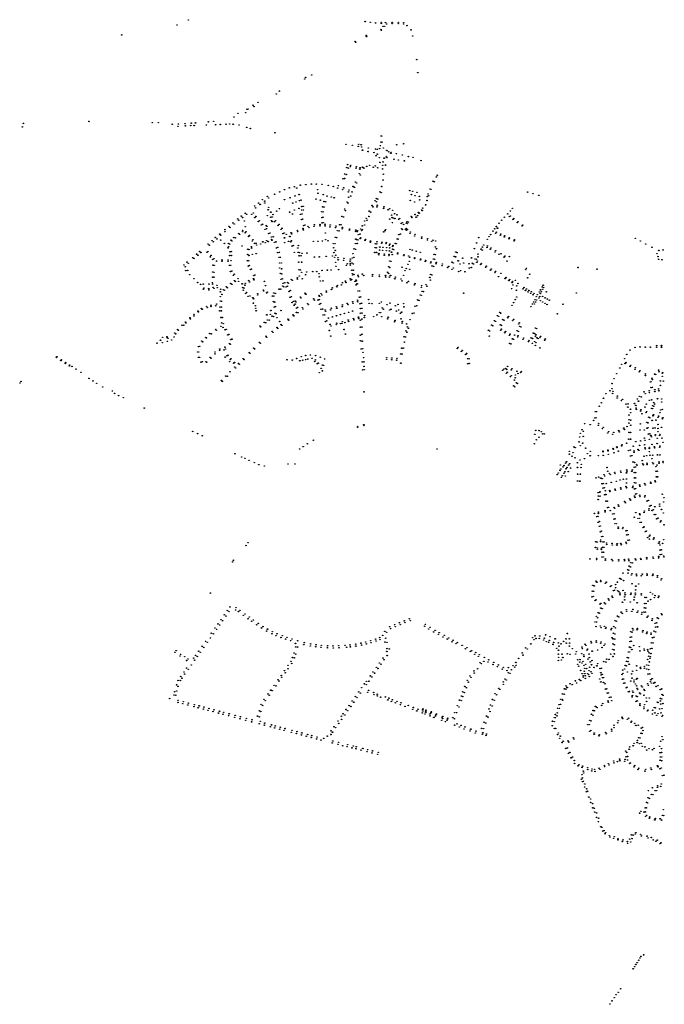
# Model space of a CAD drawing. Extents: x 175519 to 185037, y 428512 to 432902.
# Tile 2 of 6: x 177996 to 180409, y 428512 to 432195. Entities that reach past the tile are written whole.
import ezdxf

# ---------------------------------------------------------------- set-up
doc = ezdxf.new("R2010")
doc.units = 0
doc.header["$MEASUREMENT"] = 0
doc.layers.add('Connectieknoop', color=7, linetype='Continuous')

msp = doc.modelspace()

# ---------------------------------------------------------------- linework, layer by layer
at = {"layer": 'Connectieknoop', "color": 96, "true_color": 0x008000}
for centre in [(178585, 432175), (178627, 432194), (179289, 432188), (179308, 432185), (179328, 432183), (179349, 432185), (179349, 432181), (179356, 432170), (179362, 432170), (179365, 432184), (179369, 432179), (179390, 432185), (179390, 432180), (179413, 432185), (179413, 432180), (179433, 432184), (179433, 432179), (179445, 432173), (178378, 432138), (179293, 432136), (179294, 432132), (179348, 432159), (179350, 432155), (179461, 432157), (179467, 432134), (179251, 432114), (179253, 432111), (179482, 432046), (179066, 431979), (179089, 431988), (179486, 431997), (179063, 431973), (178956, 431917), (178968, 431928), (178869, 431875), (178873, 431870), (178888, 431886), (178797.7, 431831.1), (178813.1, 431844.6), (178842, 431847), (178847, 431860), (178851, 431861), (178006, 431794), (178010, 431807), (178255, 431814.3), (178492, 431810), (178515, 431810), (178567, 431804), (178588, 431796), (178590, 431805), (178615, 431806), (178616, 431798), (178636, 431799), (178638, 431808), (178649, 431799), (178654, 431809), (178695, 431801), (178702, 431813), (178722, 431815), (178729, 431802), (178747, 431803), (178768, 431804), (178782, 431805), (178795, 431804), (178817, 431801), (178846, 431792), (178859, 431788), (178951, 431772), (179348, 431760), (179351, 431760), (179217, 431729), (179241, 431725), (179263, 431721), (179265, 431729), (179274, 431727), (179346, 431724), (179348, 431737), (179352, 431737), (179407, 431727), (179433, 431731), (179276, 431719), (179279, 431707), (179300, 431702), (179301, 431715), (179322, 431698), (179328, 431711), (179330, 431686), (179334, 431692), (179335, 431710), (179343, 431713), (179357, 431715), (179368, 431684), (179370, 431706), (179377, 431701), (179385, 431695), (179386, 431699), (179406, 431694), (179428, 431689), (179223, 431653), (179235, 431650), (179306, 431650), (179327, 431648), (179342, 431679), (179344, 431661), (179355, 431650), (179356, 431663), (179360, 431677), (179365, 431651), (179370, 431679), (179397, 431673), (179413, 431670), (179436, 431667), (179451, 431683), (179468, 431680), (179498, 431668), (179212, 431618), (179218, 431616), (179220, 431642), (179226, 431640), (179234, 431645), (179255, 431640), (179256, 431645), (179267, 431619), (179269, 431636), (179270, 431641), (179271, 431614), (179279, 431643), (179284, 431640), (179295, 431646), (179319, 431643), (179336, 431641), (179354, 431637), (179357, 431617), (179558.8, 431613.2), (179046, 431576), (179067, 431578), (179088, 431580), (179106, 431580), (179127, 431579), (179151, 431575), (179189, 431574), (179206, 431600), (179212, 431601), (179252, 431588), (179257, 431584), (179356, 431595), (179542.6, 431590.8), (179547.8, 431588.6), (179555.7, 431607.1), (178950, 431542), (178969, 431551), (178987, 431559), (179005, 431566), (179024, 431570), (179033, 431565), (179042, 431541), (179111, 431559), (179112, 431546), (179132, 431541), (179170, 431571), (179186, 431565), (179205, 431559), (179209, 431566), (179226, 431551), (179229, 431558), (179240, 431551), (179244, 431571), (179249, 431568), (179345, 431551), (179349, 431548), (179351, 431571), (179456, 431556), (179462, 431541), (179467, 431553), (179476, 431537), (179483, 431549), (179524.4, 431542.8), (179527, 431537), (179531.5, 431561.9), (179535.2, 431560.4), (179897, 431550), (179917, 431544), (179939, 431538), (178890, 431509), (178896, 431504), (178903.9, 431521.6), (178913.2, 431516.2), (178913.4, 431509.3), (178923, 431534), (178928, 431528), (178987, 431522), (179008, 431529), (179018, 431509), (179026, 431536), (179030, 431513), (179043, 431518), (179049, 431520), (179105, 431524), (179121, 431520), (179135, 431515), (179141, 431514), (179146, 431535), (179162, 431532), (179173, 431529), (179221, 431513), (179225, 431509), (179227, 431531), (179235, 431535), (179315, 431500), (179326, 431518), (179331, 431526), (179331, 431514), (179334, 431501), (179336, 431524), (179458, 431519), (179474, 431513), (179492, 431534), (179493, 431521), (179514.9, 431502.4), (179520.3, 431518.7), (179521.2, 431533.5), (178840, 431471), (178846, 431467), (178864, 431467), (178870, 431472), (178875, 431498), (178879, 431491), (178926, 431484), (178928, 431493), (178936, 431475), (178944, 431466), (178958, 431479), (178968, 431488), (179006, 431475), (179017, 431468), (179024, 431483), (179041, 431489), (179047, 431467), (179051, 431483), (179052, 431496), (179053, 431468), (179057, 431497), (179058, 431483), (179126, 431477), (179130, 431495), (179131, 431476), (179135, 431494), (179212, 431487), (179215, 431481), (179304, 431479), (179310, 431475), (179318, 431495), (179333, 431495), (179358, 431489), (179359, 431495), (179375, 431484), (179381, 431488), (179388, 431464), (179392, 431482), (179399, 431469), (179408, 431465), (179475.9, 431466.3), (179488.5, 431474.1), (179491, 431471), (179500, 431483), (179502.3, 431481.1), (179504.4, 431490.3), (179822.8, 431468.5), (179832.7, 431479.2), (179839.7, 431489.3), (178794, 431435), (178799, 431431), (178812, 431450), (178816, 431445), (178825, 431460), (178830, 431455), (178837, 431442), (178876, 431455), (178880, 431459), (178889, 431440), (178893, 431443), (178900, 431427), (178905, 431430), (178923, 431462), (178936, 431456), (178938, 431443), (178941, 431457), (178941, 431440), (178950, 431439), (178954, 431443), (178967, 431429), (179050, 431447), (179055, 431449), (179064, 431427), (179099, 431428), (179120, 431429), (179127, 431455), (179128, 431435), (179131, 431456), (179132, 431436), (179139, 431430), (179158, 431427), (179193, 431428), (179198, 431428), (179202, 431459), (179208, 431457), (179287, 431442), (179287, 431427), (179293, 431452), (179296, 431445), (179303, 431459), (179381, 431449), (179390, 431455), (179391, 431436), (179394, 431453), (179400, 431451), (179414, 431448), (179418, 431451), (179424, 431433), (179428, 431436), (179433, 431429), (179443, 431434), (179446, 431439), (179447, 431432), (179450, 431438), (179461.4, 431458.8), (179464.4, 431454.7), (179479.9, 431456.3), (179485, 431462.4), (179789.6, 431433.8), (179799.6, 431444.8), (179810, 431456), (179828.3, 431458.1), (179832.4, 431460.8), (179842.4, 431447.7), (179845, 431451.2), (179858.4, 431436.3), (179860.8, 431439.5), (179878.5, 431426.5), (178745, 431393), (178748, 431389), (178764, 431410), (178764, 431402), (178779, 431422), (178783, 431418), (178816, 431395), (178819, 431392), (178830, 431407), (178831, 431402), (178840, 431421), (178840, 431398), (178843, 431402), (178914, 431411), (178919, 431425), (178920, 431413), (178921, 431422), (178928, 431395), (178933, 431397), (178963, 431425), (178974, 431411), (178978, 431415), (178981, 431395), (178986, 431397), (178994, 431392), (179012, 431398), (179014, 431394), (179035, 431407), (179036, 431402), (179056, 431414), (179058, 431409), (179059, 431425), (179075, 431422), (179079, 431417), (179098, 431422), (179120, 431424), (179139, 431424), (179140, 431397), (179157, 431420), (179178, 431417), (179180, 431423), (179185, 431406), (179191, 431405), (179203, 431413), (179204, 431418), (179230, 431408), (179231, 431412), (179254, 431408), (179254, 431403), (179260, 431402), (179261, 431406), (179263, 431391), (179270, 431393), (179272, 431412), (179276, 431406), (179278, 431424), (179278, 431410), (179358.6, 431401.5), (179362.7, 431405.4), (179365.8, 431409.7), (179415, 431391), (179421, 431393), (179426, 431413), (179428, 431410), (179439, 431411), (179443, 431414), (179443, 431407), (179447, 431410), (179457, 431396), (179458, 431401), (179476, 431392), (179758.2, 431391.3), (179767.4, 431404.2), (179773.8, 431413), (179777.9, 431395.9), (179780, 431400), (179780.2, 431421.5), (179784.3, 431415.2), (179796.4, 431393), (179876.1, 431423.2), (178701.3, 431356.1), (178715.6, 431368.3), (178720.6, 431364.4), (178727.7, 431380.3), (178734.2, 431375), (178748.4, 431370.4), (178762, 431358), (178776.7, 431358.6), (178781.7, 431355.7), (178786.8, 431370.3), (178790.5, 431367.1), (178797, 431380), (178803, 431379), (178853, 431384), (178856, 431388), (178867, 431367), (178869, 431372), (178875, 431358), (178880.9, 431358.9), (178883, 431352), (178898, 431356), (178906, 431364), (178915, 431361), (178920.8, 431368.6), (178926, 431365), (178938, 431382), (178939, 431373), (178940, 431370), (178945, 431383), (178949, 431362), (178955, 431364), (178987, 431379), (178988, 431361), (179002, 431366), (179007, 431384), (179010, 431364), (179013, 431368), (179095, 431366), (179112, 431366), (179129, 431367), (179141, 431372), (179150, 431368), (179170, 431357), (179176, 431357), (179177, 431381), (179182, 431380), (179252.2, 431357.2), (179254, 431374), (179256.5, 431372.8), (179259, 431358.2), (179262.6, 431370.9), (179270.3, 431375.9), (179272.6, 431379.8), (179288.5, 431369.3), (179290.3, 431373.3), (179308, 431362), (179309, 431366.5), (179327.1, 431356.8), (179332.2, 431356.5), (179333.2, 431364.2), (179351.1, 431358.4), (179351.5, 431362.7), (179367, 431357), (179367.9, 431361.4), (179381.7, 431355.6), (179401.5, 431358.2), (179405, 431357), (179409, 431375), (179412, 431374), (179474, 431386), (179500, 431377), (179501, 431382), (179522, 431371), (179523, 431376), (179538, 431366), (179543, 431370), (179553, 431367), (179706, 431360), (179714, 431380), (179732.8, 431352.3), (179746.2, 431373.6), (179752.6, 431383.3), (179794.9, 431388.2), (179809.4, 431382.8), (179810.9, 431386.8), (179826.9, 431375.5), (179828.9, 431379.1), (179846.2, 431367.4), (179847.9, 431371.2), (180300, 431377), (180319, 431367), (180339, 431356), (178658, 431318), (178669.5, 431328.1), (178673.9, 431323.9), (178696.6, 431324.6), (178700.2, 431327.4), (178705.8, 431351.6), (178776, 431341.7), (178778.4, 431345.8), (178783, 431327), (178787.8, 431327.6), (178828.3, 431348.4), (178849, 431316.7), (178849.3, 431336.3), (178854.3, 431335.3), (178863.3, 431345.5), (178863.9, 431340.7), (178866.5, 431317.5), (178881, 431320), (178957, 431341), (178962, 431343), (178962, 431324), (178968, 431325), (179015, 431348), (179020, 431350), (179024, 431325), (179037, 431341), (179038, 431325), (179039, 431350), (179043, 431324), (179053, 431321), (179071, 431322), (179171, 431342), (179172, 431324), (179177, 431332), (179243, 431319.8), (179247, 431337.9), (179253, 431336), (179324.8, 431324.2), (179326.4, 431342.2), (179330.8, 431341.9), (179331.5, 431324.3), (179339.8, 431315.7), (179340.1, 431320.2), (179342.8, 431333.2), (179343.8, 431344.4), (179354.3, 431332.2), (179355.4, 431343.5), (179360.9, 431318.4), (179368.2, 431331.1), (179369.2, 431342.3), (179378.5, 431317), (179379.9, 431351.6), (179379.9, 431330.1), (179380.8, 431341.3), (179387.6, 431325.4), (179390.2, 431316.6), (179391.4, 431346.7), (179392, 431336.6), (179393.2, 431350.7), (179395.9, 431334.7), (179410.5, 431319.1), (179410.8, 431322.8), (179433.8, 431315.9), (179457, 431336), (179465, 431333), (179480, 431329), (179495, 431325), (179547, 431317), (179552, 431345), (179552, 431316), (179556, 431338), (179628, 431326), (179633, 431324), (179698, 431339), (179711.1, 431318.1), (179723, 431336.7), (179727, 431333), (179727.9, 431344.4), (179745, 431343.1), (179746.2, 431348.9), (179757.1, 431336.3), (179760.3, 431340.8), (179775, 431326), (179777.7, 431330.8), (179790, 431317.8), (179797.2, 431319.5), (180362, 431344), (180381, 431320), (180388, 431332), (180404, 431334), (178622.7, 431288), (178627.4, 431283.7), (178643, 431305), (178648, 431302), (178663, 431314), (178710, 431308), (178712.3, 431313.3), (178718.5, 431298.3), (178723.1, 431300.9), (178732.9, 431292.1), (178753.3, 431296.5), (178753.7, 431291.7), (178776, 431296.1), (178776, 431291), (178782, 431313), (178786.9, 431293.7), (178787.5, 431313), (178848.3, 431293.2), (178852.9, 431293.1), (178853.8, 431313), (178967, 431306), (178969, 431285), (178972, 431306), (178975, 431285), (179040, 431288), (179042, 431312), (179049, 431312), (179051, 431288), (179099, 431307), (179117, 431308), (179143, 431310), (179166, 431311), (179175, 431306), (179178.8, 431287.3), (179179, 431314), (179187, 431304.9), (179188, 431297), (179208, 431295), (179209.3, 431302.3), (179222, 431282), (179232.8, 431292.1), (179233, 431283), (179233.5, 431299.4), (179240, 431285), (179240.7, 431303.7), (179245, 431281), (179246.8, 431305.9), (179360.4, 431314), (179377.8, 431312.5), (179380.8, 431292.3), (179385, 431291), (179433.7, 431312.3), (179449, 431280), (179451.6, 431311.1), (179454, 431291), (179455.6, 431306.6), (179474.1, 431301.6), (179474.7, 431305), (179495, 431296), (179496.3, 431299.3), (179513.8, 431290.8), (179515, 431294.3), (179534, 431285), (179535.5, 431288.9), (179544, 431300), (179549, 431299), (179554, 431282), (179555, 431287), (179577.9, 431281), (179614, 431288), (179619, 431285), (179622, 431310), (179627, 431308), (179637, 431293), (179644, 431281), (179654, 431303), (179658, 431285), (179678, 431282), (179687, 431304), (179689.9, 431284.1), (179694.4, 431281.1), (179700, 431300), (179705, 431299), (179706.9, 431287.3), (179708.8, 431292.2), (179711, 431308), (179721.4, 431279.3), (179723.5, 431283.8), (179809.1, 431306.9), (179811.9, 431311.3), (179820, 431292), (179829, 431309), (180385, 431309), (180387, 431299), (180399.4, 431296.9), (178610.7, 431277.4), (178615.8, 431270.9), (178617.5, 431256.7), (178624.7, 431257.2), (178718.6, 431251.2), (178719.3, 431276.8), (178723, 431250), (178724.1, 431276), (178781, 431276), (178785, 431253), (178786, 431276), (178790, 431255), (178799, 431243), (178851.7, 431273.3), (178855.3, 431275.9), (178859.3, 431259.8), (178863.4, 431262.1), (178969, 431266), (178971, 431246), (178976, 431263), (178977, 431244), (179041, 431260), (179046, 431259), (179051.3, 431250.2), (179070.4, 431251.1), (179093, 431253), (179108, 431253), (179116.6, 431245.2), (179127.9, 431257.2), (179147.9, 431258.1), (179161.5, 431258.8), (179179.5, 431272.6), (179189.5, 431260.3), (179219, 431276), (179233, 431277), (179239, 431258), (179241, 431245), (179245, 431258), (179247, 431242), (179277.9, 431243.2), (179316.9, 431241.6), (179372.9, 431250.4), (179376.9, 431271.1), (179376.9, 431245.8), (179381, 431268), (179427, 431269), (179438, 431256), (179443, 431264), (179456, 431261), (179534, 431242), (179539, 431274), (179545, 431272), (179577, 431275), (179598, 431268), (179601.9, 431272.1), (179614, 431261), (179618.9, 431266.1), (179639, 431253), (179645.9, 431256), (179662.3, 431252), (179678.5, 431265.8), (179686.4, 431268.1), (179739.6, 431268.9), (179742.4, 431273), (179758, 431258.4), (179760.9, 431262.4), (179774.5, 431248.9), (179776.8, 431253.5), (179797, 431246), (179890, 431259.8), (179892.4, 431264.8), (179904.8, 431242.8), (180086, 431268), (180156.5, 431261.9), (178632.7, 431241.5), (178647.9, 431226.2), (178662, 431212), (178673, 431204.7), (178682.9, 431206), (178704, 431206), (178717.4, 431211.2), (178718, 431206), (178718.5, 431231.9), (178723.4, 431231.8), (178785.5, 431208.4), (178790, 431205), (178796, 431239), (178800, 431219), (178803, 431216), (178813.2, 431226.3), (178815.4, 431216.2), (178828.7, 431207), (178840, 431209), (178853.4, 431219.1), (178856.1, 431214), (178871, 431226), (178872, 431237.6), (178873, 431222), (178876.1, 431240.2), (178912, 431216), (178974, 431224), (178979, 431226), (178982, 431209), (178988, 431211), (178999, 431212), (179001.4, 431208.6), (179013, 431223), (179016.6, 431219.9), (179035.1, 431229.7), (179035.4, 431224.8), (179042.2, 431236.5), (179053.7, 431225.9), (179066, 431241), (179117.3, 431233.3), (179121.3, 431217.5), (179131, 431217.9), (179204, 431211), (179215, 431217), (179217, 431212), (179233, 431226), (179235, 431221), (179238, 431223), (179242, 431240), (179251, 431216), (179255, 431221), (179256, 431218), (179259, 431207), (179261.9, 431239.2), (179263.7, 431233.4), (179283.6, 431237.8), (179316, 431236), (179342, 431234), (179342.3, 431240), (179365, 431238), (179366, 431232), (179379.7, 431232), (179383.8, 431238.1), (179400, 431226), (179402, 431232), (179423, 431225), (179427, 431218), (179433, 431239), (179445, 431211), (179451, 431216), (179476, 431208), (179531, 431231), (179533, 431221), (179539, 431240), (179788, 431234), (179812.9, 431226.6), (179815.9, 431230.8), (179826.7, 431218.7), (179829.4, 431222.9), (179839.2, 431211.8), (179841.2, 431216.1), (179851.3, 431220.3), (179860.9, 431208.3), (179897, 431229.4), (178683.5, 431187), (178685.8, 431191.6), (178703.8, 431189.2), (178704, 431184.2), (178719.9, 431194.1), (178723, 431190), (178734.1, 431201.3), (178735.2, 431192.6), (178747, 431177), (178748.4, 431186.8), (178758, 431185), (178762, 431183), (178769.6, 431195.9), (178773.3, 431192.2), (178831, 431193), (178833, 431183), (178835, 431191), (178839, 431202), (178842, 431171), (178845, 431175), (178887, 431170), (178908, 431184), (178909, 431180), (178916, 431200), (178920, 431173), (178923, 431176), (178947.1, 431172.5), (178953, 431171), (178967, 431187), (178973, 431187), (178980.2, 431198.9), (178984, 431196), (178993, 431195), (178998, 431198), (179004, 431178), (179009, 431182), (179064.5, 431171.8), (179067, 431168.1), (179124, 431170), (179144, 431180), (179144, 431176), (179163, 431186), (179166, 431192), (179183, 431196), (179185, 431201), (179200, 431203), (179255, 431203), (179262, 431180), (179268, 431180), (179473, 431203), (179499, 431194), (179500, 431200), (179502, 431179), (179507, 431178), (179517, 431204), (179520, 431198), (179657.4, 431172), (179837, 431189), (179841.7, 431202.4), (179855, 431183), (179856, 431199.4), (179879.5, 431187.9), (179883.1, 431193.1), (179889, 431182.3), (179892.7, 431187.5), (179898.9, 431176.8), (179901.8, 431182.4), (179908.1, 431171.4), (179911.2, 431177.2), (179920.8, 431171.6), (179940.7, 431176.4), (179944.5, 431170.7), (179945.2, 431184.3), (179948.2, 431177.3), (179951.6, 431195.5), (179953.4, 431186.3), (179955.2, 431201.8), (179956.9, 431192.4), (179967, 431177), (180079.2, 431172.9), (178733, 431131), (178747, 431159), (178747, 431143), (178751, 431142), (178752.7, 431167.2), (178851, 431160), (178857.7, 431161.3), (178868.5, 431155.4), (178870.9, 431134.7), (178871, 431151), (178887, 431165), (178942, 431161), (178945.4, 431140.6), (178947, 431161), (178950.8, 431138.4), (179008, 431157), (179013, 431159), (179015, 431137), (179020.2, 431141.2), (179027, 431142.7), (179027, 431131), (179030, 431139), (179046.2, 431157.5), (179048.7, 431153.8), (179074, 431133), (179096, 431151), (179099, 431146), (179112, 431146), (179116, 431164), (179117, 431148), (179118, 431160), (179122.1, 431133.3), (179127, 431165), (179221.8, 431133.5), (179242.7, 431139.8), (179243, 431134), (179260.8, 431145.5), (179261, 431140), (179267, 431157), (179270, 431132.5), (179272, 431158), (179275.6, 431134.4), (179302, 431148), (179304, 431134), (179315, 431133), (179342, 431134), (179350, 431139), (179382, 431135), (179433, 431133), (179485, 431147), (179490, 431145), (179495, 431165), (179499, 431164), (179844.4, 431137), (179850.7, 431148.2), (179856.4, 431157.9), (179914.9, 431131.4), (179917.5, 431166), (179919.1, 431138.8), (179922.1, 431131.6), (179924.3, 431147.8), (179926.4, 431139.1), (179929.1, 431158.8), (179930.7, 431146.5), (179932.8, 431166.2), (179939.2, 431154.2), (179942.1, 431159.5), (179944.6, 431143.9), (179953.2, 431159.8), (179953.4, 431139), (179961.8, 431134), (179962.7, 431154.5), (179971, 431149.8), (179978.4, 431145.6), (178663, 431105), (178665, 431102), (178676, 431115), (178679, 431112), (178696, 431123), (178698, 431118), (178712, 431127), (178712, 431122), (178730, 431125), (178745, 431106), (178746, 431120), (178751, 431120), (178751, 431106), (178878, 431125), (178879.7, 431115.2), (178881, 431106.3), (178936, 431107), (178949, 431120), (178951, 431097), (178953.3, 431122), (178955.7, 431095), (178974, 431107), (179023, 431127), (179032, 431100), (179032.5, 431116.3), (179036, 431119), (179038, 431099), (179054, 431118), (179056, 431113), (179076, 431129), (179117.4, 431130.3), (179123.9, 431111.9), (179129.3, 431112.5), (179139.2, 431108.9), (179141.1, 431103.9), (179159.8, 431109.5), (179162.3, 431115.8), (179181, 431121.4), (179183, 431116), (179203, 431122), (179203.6, 431128.2), (179211.1, 431096.1), (179225, 431129), (179226.8, 431100.6), (179241.7, 431105), (179270.9, 431114.5), (179271, 431097), (179276.7, 431115.1), (179276.7, 431097.4), (179342, 431099), (179347, 431099), (179353, 431117), (179357, 431112), (179371, 431129), (179381, 431109), (179386, 431112), (179402, 431125), (179406, 431105), (179412, 431130), (179414, 431109), (179421, 431097), (179426, 431101), (179434, 431121), (179465, 431096), (179472, 431098), (179475, 431123), (179482, 431125), (179791.9, 431100.4), (179795.8, 431097.3), (179838.3, 431126.5), (179909.3, 431121.6), (179969.5, 431129.7), (180008, 431094.8), (180028.9, 431130.7), (178616, 431064), (178618, 431061), (178633, 431080), (178635, 431076), (178648, 431093), (178648, 431087), (178749, 431081), (178752, 431061), (178754, 431081), (178758, 431058), (178911.2, 431062.6), (178917, 431061.2), (178921, 431091), (178922.6, 431071.7), (178930.2, 431071.4), (178934, 431093), (178941, 431086), (178946, 431084), (178958.7, 431080.6), (178969, 431066), (179000, 431075), (179003, 431071), (179019, 431091), (179022, 431087), (179131.4, 431090.6), (179137.2, 431090.8), (179140.4, 431065.4), (179145.1, 431068.5), (179151.4, 431078.8), (179166.4, 431083.2), (179181.7, 431087.5), (179182.8, 431059.7), (179196.2, 431057.8), (179196.5, 431091.9), (179201.6, 431059.4), (179203.6, 431065.5), (179213, 431062), (179225.3, 431071.6), (179226.9, 431066.4), (179245.2, 431077), (179247, 431072.1), (179264, 431082.3), (179265, 431077), (179271, 431071), (179276.7, 431075.1), (179286, 431081), (179286.8, 431088.4), (179321, 431084), (179333, 431091), (179351, 431084), (179373, 431076), (179375, 431082), (179399, 431065), (179401, 431070), (179423, 431076), (179427, 431060), (179428, 431066), (179457, 431073), (179772.7, 431069.4), (179776.8, 431066.7), (179784.1, 431087.8), (179788.4, 431085.2), (179803.7, 431073.4), (179808.5, 431070.7), (179822.7, 431080), (179825.4, 431084.6), (179841.5, 431069.2), (179844.3, 431073.7), (179866.1, 431061.3), (178576, 431023), (178587, 431036), (178590, 431033), (178604, 431052), (178610, 431052), (178707, 431021), (178730, 431037), (178732, 431033), (178749, 431048), (178757, 431044), (178765, 431035), (178769, 431037), (178895, 431049), (178898, 431046), (178940.6, 431029.4), (178943.7, 431025.7), (178959, 431044), (178962, 431040), (178974, 431055), (178977.1, 431051.9), (179154.5, 431032.4), (179157.9, 431055), (179161, 431049), (179181, 431054), (179210.2, 431036.1), (179270.8, 431044.8), (179276.6, 431045), (179442, 431031), (179444, 431057), (179445, 431026), (179447, 431046), (179451, 431041), (179750.2, 431033.5), (179754.5, 431030.6), (179762, 431052.5), (179766.5, 431050.1), (179794.6, 431053.7), (179796.1, 431032.8), (179798.7, 431037.4), (179799.1, 431051.2), (179811.5, 431023.9), (179814.1, 431028.5), (179857.7, 431031.6), (179862.3, 431029), (179863.2, 431056.6), (179867, 431048), (179871.8, 431045.5), (179917.9, 431022.4), (179922.7, 431021), (179925.6, 431041.6), (179930.6, 431039.5), (178510, 430985), (178523, 430996), (178530, 430987), (178531, 431007), (178547, 431009), (178549, 431005), (178549, 430992), (178551, 431003), (178565, 430997), (178574, 431008), (178580, 431020), (178677, 430993), (178681, 430990), (178692, 431007), (178695, 431005), (178713, 431020), (178775, 431016), (178779, 431018), (178786, 430998), (178790, 431000), (178893.3, 430987.9), (178896.4, 430984.7), (178917.9, 431010.9), (178920.7, 431007), (179160.2, 431011.3), (179215, 431018.9), (179271, 431015), (179271, 430994), (179276.8, 431018.5), (179277.8, 430992.5), (179435, 431009), (179435.7, 430988.9), (179440, 431008), (179753.5, 431011.5), (179828.7, 431014.1), (179829.3, 430983.9), (179831.4, 431018.7), (179840, 431001.3), (179844.4, 430999.2), (179848.3, 431015.2), (179859.2, 431007.9), (179861.4, 431012.8), (179880, 430999.2), (179882.1, 431004.2), (179900.2, 430990.8), (179902, 430995.8), (179910, 431004.7), (179915.1, 430984.6), (179915.2, 431002.8), (179923.6, 430990.4), (179926, 431011), (179927.8, 431016.3), (179928.1, 430987.1), (179931.4, 431005.3), (179936, 431002.2), (179942.8, 431005.7), (179945.1, 431010.5), (179960.5, 430996.3), (179963.1, 431000.9), (178662, 430952), (178665, 430972), (178666, 430952), (178670, 430973), (178727, 430952), (178744, 430958), (178745, 430963), (178761, 430960), (178764, 430970), (178767, 430963), (178781, 430983), (178784, 430981), (178855.1, 430949.9), (178871.9, 430966.7), (178875.1, 430963.5), (179274, 430963), (179279.9, 430964.5), (179280.9, 430950.7), (179426.1, 430966.3), (179430.7, 430965.8), (179433, 430967), (179633.9, 430965.3), (179636.7, 430969.6), (179649.1, 430954.2), (179652.2, 430958.3), (179834.2, 430982.4), (179926, 430976.4), (179943, 430967.4), (180280, 430959), (180299, 430969), (180318, 430971), (180337, 430970), (180356, 430970), (180380, 430976), (180380, 430970), (180398, 430976), (180398, 430970), (178133, 430931), (178135, 430934), (178150, 430920), (178152, 430923), (178168, 430913), (178665, 430932), (178669, 430932), (178675, 430914), (178680, 430916), (178693, 430916), (178696, 430914), (178708, 430932), (178712, 430929), (178727, 430945), (178765, 430933), (178772, 430938), (178776, 430940), (178782, 430916), (178784, 430924), (178787, 430927), (178797, 430910), (178800, 430913), (178832, 430927), (178836, 430924), (178858.2, 430946.8), (178996, 430923), (179015.9, 430921.7), (179032.3, 430927.6), (179044.5, 430919.1), (179049.8, 430934.3), (179055.2, 430921.3), (179065.8, 430923.5), (179066.5, 430938.9), (179074.1, 430925.5), (179084.3, 430940.8), (179090.3, 430928.4), (179100, 430916.1), (179102.8, 430922.5), (179103.7, 430938.6), (179113, 430910.3), (179121.1, 430932.3), (179137.1, 430925.6), (179278, 430915), (179283, 430931), (179284, 430915), (179369.4, 430924.7), (179369.8, 430930.8), (179388.4, 430923), (179388.8, 430929.6), (179407, 430921.5), (179408.2, 430928.1), (179422.1, 430944.8), (179422.5, 430910.2), (179427.1, 430944.1), (179665.1, 430942.6), (179668.3, 430946.7), (179672.1, 430927), (179677.5, 430926.6), (180260, 430927), (180265, 430913), (180268, 430943), (178167, 430909), (178182, 430900), (178183, 430903), (178192, 430898), (178207, 430888), (178225, 430876), (178783.3, 430878), (178800.7, 430895.7), (178804.1, 430892.3), (178814.7, 430909.5), (178817.6, 430906.2), (179109.5, 430907.9), (179117.6, 430874.6), (179124.3, 430891), (179128.7, 430903), (179129.1, 430881.6), (179133.4, 430902.2), (179280, 430885), (179285, 430898), (179286, 430886), (179673, 430907.9), (179678.5, 430909.2), (179803.8, 430883.4), (179807.4, 430887.6), (179814.7, 430890.2), (179818.9, 430886.8), (179820.7, 430876.4), (179822.1, 430898.1), (179835.7, 430885), (179838.2, 430889.7), (179856.7, 430880.1), (179871, 430875.1), (179873.6, 430879.9), (180242, 430892), (180249, 430906), (180262, 430909), (180280, 430898), (180283, 430902), (180299, 430887), (180300, 430893), (180315, 430878), (180317, 430882), (180387, 430884), (180389, 430878), (180402, 430875), (178001, 430842), (178255, 430853), (178270, 430844), (178751.3, 430845.6), (178754.4, 430842), (178767.6, 430861.9), (178773.5, 430861.5), (179817.3, 430872.3), (179832.6, 430859.5), (179836, 430863.7), (179847.7, 430847), (179850.6, 430855.6), (179850.9, 430866.1), (179854.4, 430837.3), (179861, 430871.4), (180220, 430852), (180230, 430871), (180338, 430870), (180338, 430864), (180356, 430840), (180359, 430841), (180362, 430854), (180364, 430849), (180372, 430869), (180376, 430868), (180394, 430844), (180401, 430872), (180401, 430861), (180405, 430843), (177997, 430836), (178284, 430835), (178307, 430821), (178343, 430806), (179285, 430803), (179844.5, 430825.8), (179848.7, 430822), (179858.6, 430834.1), (180205, 430807), (180213, 430834), (180213, 430815), (180216, 430805), (180333, 430803), (180352, 430807), (180353, 430800), (180359, 430819), (180364, 430820), (180373, 430811), (180373, 430804), (180387, 430814), (180388, 430807), (180394, 430827), (178351, 430797), (178366, 430789), (178384, 430781), (180181, 430779), (180190, 430796), (180215, 430797), (180232, 430780), (180233, 430787), (180248, 430770), (180252, 430775), (180308, 430776), (180312, 430768), (180315, 430786), (180322, 430784), (180337, 430796), (180352, 430771), (180361, 430773), (180369, 430763), (180383, 430777), (180399, 430776), (180399, 430765), (178462, 430742), (180150, 430729), (180155, 430729), (180165, 430749), (180173, 430762), (180265, 430757), (180272, 430746), (180273, 430758), (180282, 430738), (180297, 430759), (180302, 430752), (180303, 430742), (180304, 430737), (180320, 430731), (180321, 430736), (180336, 430746), (180341, 430757), (180342, 430729), (180361, 430741), (180365, 430751), (180365, 430740), (180369, 430749), (180372, 430757), (180395, 430735), (180401, 430737), (180144, 430696), (180148, 430705), (180153, 430706), (180276, 430716), (180276, 430699), (180283, 430725), (180283, 430697), (180325, 430721), (180340, 430725), (180350, 430708), (180354, 430706), (180363, 430696), (180366, 430713), (180368, 430717), (180377, 430697), (180385, 430708), (180387, 430712), (180392, 430725), (180401, 430702), (180403, 430706), (178643.5, 430654.9), (179261, 430674), (179261, 430670.1), (179284, 430680), (179284.6, 430676.2), (179927.6, 430658.7), (179940, 430658), (179948, 430654), (180101, 430661), (180106, 430655), (180110, 430684), (180131, 430680), (180162, 430678), (180163, 430685), (180177, 430665), (180180, 430670), (180200, 430654), (180238, 430658), (180240, 430653), (180257, 430667), (180259, 430662), (180269, 430673), (180276, 430686), (180283, 430678), (180318, 430660), (180319, 430683), (180334, 430660), (180343, 430689), (180344, 430667), (180347, 430687), (180348, 430669), (180366, 430667), (180374, 430668), (180385, 430681), (180385, 430666), (180385, 430654), (180398, 430670), (178661.6, 430646.9), (178679.1, 430638.7), (179095.2, 430621.9), (179924, 430643.9), (179929.8, 430623.8), (179939.5, 430633.1), (179953.2, 430645.8), (179959.5, 430645.8), (180089.6, 430615.9), (180092, 430634), (180094, 430648), (180105, 430636), (180197, 430649), (180215, 430644), (180219, 430651), (180275, 430626), (180276, 430651), (180282, 430651), (180282, 430626), (180301.9, 430616.8), (180319.8, 430619.4), (180334, 430630), (180335.8, 430621.8), (180349, 430645), (180352.6, 430625.5), (180354, 430646), (180358, 430640), (180360, 430635), (180375, 430643), (180375, 430639), (180381.9, 430629.2), (180391, 430640), (180392, 430644), (180400, 430629.9), (179043.4, 430589), (179056.9, 430598.1), (179072.7, 430608.6), (179558, 430589), (179922.2, 430608.6), (180053, 430580.5), (180070, 430597), (180074.9, 430594), (180094.3, 430601.7), (180103.4, 430610.9), (180114.1, 430592.3), (180131.2, 430580.4), (180179, 430581.8), (180179, 430578.7), (180197.3, 430585), (180198.1, 430582.1), (180216.7, 430591.3), (180217.6, 430588.5), (180230.9, 430597.1), (180231, 430594), (180236, 430581), (180249, 430601), (180250, 430605), (180267.5, 430611), (180274, 430583), (180281, 430585), (180292.1, 430599.5), (180295.1, 430582), (180310, 430587.6), (180313.1, 430584.1), (180315.9, 430602.6), (180335, 430605), (180336.2, 430593.6), (180337.6, 430589.4), (180352.4, 430595.4), (180352.4, 430591.1), (180353, 430579), (180362.4, 430606.3), (180371.6, 430597.5), (180372.2, 430593.2), (180381.8, 430609.4), (180391.6, 430595.3), (180392.1, 430599.9), (180404, 430614.3), (178801.5, 430571.3), (178827, 430559.4), (178838.8, 430554), (178854.7, 430547), (180053, 430569.9), (180063, 430562), (180066.7, 430575.2), (180074.1, 430556.2), (180093.2, 430547.8), (180109.9, 430553.2), (180120.4, 430571.8), (180131.1, 430563.8), (180162, 430564), (180180, 430565), (180199, 430569), (180220, 430575), (180282, 430563), (180287, 430564), (180295.4, 430577), (180326, 430546), (180333, 430562), (180343, 430564), (180355, 430566), (180362, 430553), (180365, 430566), (180383, 430567), (180392, 430567), (180404, 430543), (178874, 430538), (178891, 430530.5), (178911.5, 430525.8), (179000, 430533), (179026, 430533), (180017.7, 430509), (180019.4, 430529.1), (180021.2, 430514.5), (180029.5, 430522.3), (180033.1, 430527.4), (180039.3, 430536.3), (180040.5, 430514.9), (180042.5, 430541.5), (180043.9, 430520), (180050.4, 430528.9), (180054, 430533.8), (180057.6, 430517.8), (180083.4, 430537.7), (180083.7, 430520.1), (180096.8, 430519.6), (180097.8, 430531.7), (180194, 430520), (180197, 430506), (180245, 430507), (180268, 430511), (180269, 430506), (180287, 430506), (180289, 430511), (180291, 430541), (180296, 430521), (180297, 430539), (180301, 430522), (180305, 430532), (180306, 430528), (180328, 430534), (180330, 430530), (180344, 430536), (180344, 430531), (180365, 430538), (180367, 430534), (180377, 430523), (180378, 430506), (180381, 430529), (180382, 430506), (180389, 430541), (180389, 430536), (180404, 430538), (180007.8, 430493.5), (180011.5, 430499.4), (180023.6, 430483.3), (180026.7, 430489.1), (180033, 430498.5), (180036.5, 430504.1), (180038, 430488), (180048.8, 430504.7), (180083.6, 430469.6), (180083.8, 430495.1), (180092.4, 430468.8), (180094.7, 430495), (180153, 430481), (180163, 430484), (180171, 430480), (180176, 430478), (180183, 430493), (180185, 430488), (180203, 430498), (180206, 430493), (180223, 430502), (180224, 430497), (180243, 430473), (180246, 430502), (180255, 430476), (180267, 430500), (180267, 430477), (180296, 430501), (180297, 430481), (180301, 430501), (180301, 430481), (180374, 430470), (180379, 430485), (180383, 430485), (180175, 430459), (180179, 430443), (180180, 430460), (180184, 430444), (180188, 430433), (180191, 430460), (180204, 430434), (180210, 430464), (180224, 430439), (180225, 430435), (180229, 430468), (180245, 430444), (180246, 430439), (180265, 430449), (180267, 430462), (180267, 430444), (180290, 430445), (180291, 430450), (180297, 430463), (180297, 430440), (180301, 430441), (180302, 430462), (180316, 430455), (180317, 430450), (180335, 430460), (180337, 430455), (180357, 430465), (180358, 430461), (180375, 430466), (180161, 430426), (180161, 430400), (180162, 430413), (180166, 430427), (180168, 430429), (180168, 430413), (180185, 430418), (180190, 430419), (180205, 430430), (180279, 430403), (180282, 430398), (180297, 430412.9), (180299, 430407.9), (180300.8, 430420.3), (180305, 430422), (180316.7, 430416.2), (180317, 430411), (180334.7, 430409.5), (180336.6, 430414.3), (180348.9, 430396.8), (180401, 430420), (180407, 430407), (180187, 430359), (180190, 430394), (180195, 430394), (180196, 430370), (180200, 430371), (180206, 430359), (180220, 430371), (180223, 430367), (180236, 430380), (180238, 430375), (180259.9, 430392.9), (180263, 430388), (180344.1, 430394.2), (180350.9, 430366.1), (180351, 430360), (180354.2, 430375.5), (180359, 430377.9), (180362.8, 430359.1), (180367.3, 430361.9), (180373, 430373), (180391, 430383), (180391, 430375), (180398, 430363), (180406, 430391), (180147, 430348), (180155, 430336), (180160, 430337), (180162, 430353), (180162, 430348), (180187, 430354), (180215, 430346), (180220, 430347), (180220, 430327), (180224, 430328), (180296, 430334), (180302, 430351), (180310, 430330), (180315, 430330), (180316, 430347), (180317, 430343), (180333, 430352), (180334, 430357), (180371, 430344), (180376, 430344), (180380, 430328), (180384.8, 430330.4), (180405, 430350), (180161, 430315), (180165, 430318), (180165, 430300), (180169, 430301), (180224, 430310), (180229, 430310), (180236, 430297), (180236, 430292), (180253, 430291), (180254, 430296), (180269, 430284), (180318, 430315), (180323, 430315), (180329, 430295), (180333, 430298), (180393.1, 430316.2), (180396.2, 430320.5), (180407.5, 430305.5), (180169, 430279), (180170, 430249), (180173, 430282), (180174, 430261), (180178, 430262), (180265, 430283), (180268, 430268), (180273, 430269), (180273, 430248), (180278, 430249), (180337, 430280), (180341, 430282), (180346, 430258), (180352, 430263), (180353, 430252), (180355, 430267), (180368, 430252), (180370, 430257), (180406, 430250), (178843, 430228), (178851, 430239), (180151, 430221), (180152, 430242), (180157, 430241), (180158, 430219), (180158, 430214), (180170, 430243), (180173, 430218), (180173, 430213), (180177.7, 430241.2), (180178.1, 430221.8), (180182.1, 430241.8), (180182.6, 430221.5), (180192.7, 430237.6), (180192.9, 430232.2), (180213, 430236), (180214, 430230), (180230.8, 430229.6), (180232.1, 430234.7), (180245.7, 430236), (180247.2, 430230.8), (180265.5, 430240.5), (180266.3, 430235.2), (180388, 430237), (180390, 430242), (180392, 430230), (180393, 430211), (180397, 430212), (180402, 430236), (180130, 430178), (180155, 430180), (180155, 430175), (180175, 430185), (180176, 430203), (180180, 430185), (180181, 430203), (180188, 430178), (180212, 430176), (180238, 430175), (180259, 430176), (180275, 430177), (180300, 430178), (180302, 430174), (180320, 430180), (180321, 430176), (180343, 430183), (180343, 430178), (180366, 430185), (180367, 430180), (180387, 430187), (180387, 430182), (180393, 430194), (180399, 430195), (180406, 430189), (180407, 430185), (178793, 430167), (178796, 430173), (180188, 430173), (180215, 430171), (180238, 430170), (180260, 430171), (180271, 430138), (180276, 430171), (180277, 430151), (180282, 430148), (180283, 430164), (180289, 430163), (180242, 430105), (180247, 430102), (180254, 430125), (180273, 430125), (180275, 430136), (180285, 430118), (180288, 430123), (180304, 430121), (180305, 430115), (180322, 430115), (180326, 430121), (180344, 430122), (180344, 430117), (180365, 430116), (180366, 430121), (180382, 430109), (180383, 430115), (180399, 430104), (180141, 430079), (180146, 430077), (180153, 430095), (180156, 430091), (180170, 430098), (180171, 430093), (180188, 430087), (180191, 430091), (180207, 430075), (180210, 430078), (180226, 430082), (180226, 430070), (180233, 430091), (180256, 430097), (180288, 430085), (180302, 430076), (180313, 430084), (180396, 430099), (178710, 430050), (180138, 430036), (180139, 430057), (180143, 430038), (180144, 430057), (180199, 430029), (180213, 430039), (180215, 430034), (180218, 430059), (180222, 430061), (180234, 430059), (180238, 430056), (180242, 430050), (180243, 430044), (180254, 430060), (180260, 430036), (180261, 430051), (180262, 430044), (180283, 430045), (180284, 430050), (180296, 430035), (180300, 430050), (180300, 430044), (180301, 430062), (180322, 430048), (180322, 430043), (180336, 430034), (180341, 430034), (180356, 430053), (180365, 430047), (180371, 430033), (180374, 430041), (180386, 430034), (180388, 430039), (178782.8, 429998.6), (178805.7, 429995.6), (180149, 430022), (180153, 430025), (180168, 430009), (180171, 430012), (180171, 429994), (180176, 429992), (180184, 430014), (180188, 430010), (180202, 430024), (180252, 430016), (180260, 430025), (180281, 430017), (180295, 430025), (180307, 430014), (180334, 429995), (180335, 430011), (180339, 429994), (180340, 430011), (180348, 430020), (180357, 430026), (178761.9, 429969.2), (178767.8, 429964.1), (178773.3, 429984.9), (178779.5, 429980.9), (178804, 429987), (178815, 429981), (178820, 429985.5), (178833, 429967), (178839.1, 429971.9), (178851, 429954), (178855, 429960.8), (179454.3, 429954), (180154, 429963), (180159, 429958), (180161, 429977), (180165, 429975), (180233, 429964), (180238, 429961), (180247, 429979), (180251, 429974), (180266, 429988), (180268, 429982), (180287, 429982), (180291, 429989), (180307, 429978), (180310, 429983), (180324, 429971), (180325, 429978), (180332, 429979), (180338, 429979), (180344, 429960), (180348, 429964), (180364, 429954), (180382, 429958), (180386, 429955), (180397, 429973), (180400, 429969), (178726.7, 429919.7), (178737.7, 429935), (178744, 429930.6), (178748.9, 429951), (178755.2, 429946.5), (178864, 429945), (178870.9, 429949.6), (178883, 429931.7), (178888.8, 429936.8), (178901, 429920), (178906.7, 429925.1), (179380.9, 429924.2), (179384.1, 429917.1), (179399, 429931.9), (179402, 429924.5), (179417.2, 429939.1), (179420.1, 429932), (179435.1, 429946.4), (179438.2, 429939.5), (179458, 429947), (179511.6, 429926.1), (179514.6, 429933.2), (179527, 429916), (179532, 429922), (180149, 429942), (180153, 429925), (180155, 429942), (180169, 429927), (180172, 429921), (180184, 429926), (180189, 429918), (180190, 429922), (180211, 429918), (180219, 429925), (180224, 429947), (180225, 429920), (180229, 429945), (180290, 429918), (180308, 429918), (180362, 429948), (180374, 429937), (180376, 429923), (180380, 429939), (180383, 429924), (178709.9, 429882.1), (178712.9, 429899.9), (178720.8, 429898), (178732.8, 429914.7), (178920, 429908), (178923.5, 429915.3), (178940, 429898), (178941.6, 429906.1), (178955, 429891), (178959.5, 429898), (178974, 429884), (178979.2, 429890.7), (178996.6, 429884.6), (179343.7, 429883.8), (179354.5, 429891.7), (179362.6, 429907), (179365.9, 429881.4), (179369.4, 429903.4), (179545, 429905), (179551, 429911), (179563, 429896), (179566, 429902), (179580, 429886), (179585, 429892), (179602, 429882), (179915.6, 429883.5), (179924.5, 429890.3), (179928.3, 429880.3), (179940.6, 429880.6), (179942.6, 429889.7), (179959.7, 429881.5), (179964, 429894), (179981, 429887), (180000, 429879), (180041, 429879), (180046, 429899), (180053, 429879), (180209, 429913), (180213, 429883), (180217, 429879), (180218, 429900), (180224, 429897), (180281, 429885), (180283, 429906), (180286, 429886), (180288, 429904), (180292, 429912), (180307, 429913), (180327, 429905), (180329, 429910), (180343, 429899), (180344, 429904), (180359, 429901), (180359, 429896), (180364, 429883), (180370, 429908), (180370, 429885), (180376, 429905), (178678.6, 429851.5), (178684.9, 429847), (178691.6, 429869.6), (178698.5, 429866.1), (178991, 429878), (179009.8, 429872.4), (179015.1, 429878.4), (179028.2, 429861.8), (179029, 429849), (179036, 429848), (179036.4, 429871.9), (179059.5, 429857.4), (179060.9, 429865), (179083.5, 429852.4), (179085, 429860), (179104, 429849.4), (179105.3, 429857), (179123.4, 429847.3), (179124.7, 429854.9), (179147.8, 429845.5), (179148.2, 429853.1), (179168.7, 429852.7), (179169.3, 429845), (179190.2, 429853.3), (179190.8, 429845.5), (179213.8, 429855), (179219.2, 429847.6), (179232.6, 429856.4), (179233.8, 429849.1), (179253.5, 429859.3), (179254.1, 429851.9), (179273.1, 429862.9), (179275.4, 429855.7), (179290.8, 429867.2), (179293.4, 429860), (179309.5, 429872.3), (179311.1, 429864.9), (179328.1, 429878.2), (179330, 429871), (179344.4, 429875.9), (179362.7, 429866.9), (179370.2, 429842.6), (179370.6, 429866.2), (179596, 429878), (179614, 429868), (179618, 429874), (179629, 429861), (179634, 429865), (179652, 429855), (179664, 429842), (179670, 429846), (179889.6, 429845.2), (179909, 429860), (179920.4, 429876), (179956.8, 429874.6), (179967.2, 429868.3), (179975.2, 429866.1), (179977.8, 429872.9), (179991.6, 429858.1), (179993.9, 429865.4), (180006.1, 429843.4), (180011.9, 429864), (180014.3, 429851.7), (180021.8, 429860.4), (180031.6, 429869.4), (180041.3, 429862.8), (180053.6, 429851.9), (180054, 429863), (180064.1, 429842.1), (180100, 429848), (180102.1, 429842.2), (180112, 429859), (180115.5, 429854.9), (180134.3, 429869.6), (180135.1, 429864.1), (180153.7, 429871.3), (180153.8, 429865.8), (180170.7, 429862), (180172, 429867), (180175.3, 429846.6), (180183, 429855), (180186.4, 429859.9), (180217, 429860), (180222, 429857), (180223, 429878), (180278, 429848), (180280, 429869), (180282, 429847), (180285, 429870), (180294, 429854), (180315, 429850), (180356, 429842), (180360, 429864), (180362, 429843), (180366, 429864), (178576.8, 429828.7), (178581.6, 429835), (178595.8, 429814.9), (178598, 429821), (178613.4, 429812.4), (178647.1, 429806.9), (178654.3, 429817.1), (178660.7, 429812.7), (178665.7, 429833), (178671.8, 429828.7), (179017, 429809), (179023, 429826), (179024, 429808), (179029, 429822), (179355.4, 429807.1), (179370, 429832), (179371.3, 429816.5), (179378.9, 429841.4), (179683, 429832), (179688, 429835), (179698.7, 429821.3), (179702.6, 429827.8), (179712.4, 429813.8), (179716, 429820), (179735, 429809.6), (179863.1, 429805.8), (179876.7, 429826.5), (179880, 429818), (179896, 429841), (180011.8, 429821.8), (180012.6, 429836.4), (180013, 429809.9), (180025.4, 429821.7), (180028.7, 429808.9), (180045.5, 429823.2), (180056, 429821), (180076.9, 429822.2), (180079.5, 429831.3), (180099.5, 429823.4), (180107, 429819), (180107.9, 429812.8), (180119, 429836.8), (180121.5, 429840.6), (180127, 429822), (180128, 429809.1), (180138.6, 429832.9), (180158.7, 429837.5), (180208, 429822), (180215, 429840), (180216, 429813), (180220, 429838), (180222, 429823), (180270, 429809), (180274, 429830), (180274, 429808), (180279, 429830), (180287, 429839), (180317, 429834), (180333, 429841), (180334, 429836), (180346, 429839), (180347, 429833), (180350, 429814), (180351, 429827), (180355, 429806), (180356, 429812), (180358, 429824), (178620.4, 429798), (178620.6, 429769.5), (178625.6, 429803.6), (178638.3, 429781.2), (178650.9, 429799.3), (179000, 429780), (179011, 429795), (179014, 429787), (179330.6, 429772.7), (179342, 429788.5), (179348, 429784), (179359.9, 429800.7), (179719, 429790), (179724, 429786), (179733, 429795), (179748.5, 429792.5), (179751.4, 429800.8), (179767.5, 429782.9), (179770.4, 429790.7), (179783.9, 429774.9), (179787.8, 429781.6), (179806.1, 429772.6), (179825.3, 429771.5), (179842, 429778.8), (179848.9, 429773.4), (179852.8, 429790.8), (179854, 429780), (180012, 429798.3), (180023, 429800), (180084.4, 429800.7), (180084.5, 429783.9), (180088.2, 429776.5), (180092, 429792.1), (180093.4, 429801.4), (180100.4, 429788.6), (180104.4, 429794.7), (180108, 429780.1), (180110.4, 429768.7), (180114.5, 429783.6), (180123.4, 429803.1), (180129, 429773), (180131.4, 429792.9), (180136, 429782), (180137.6, 429797.7), (180145, 429772), (180156, 429778), (180158.8, 429786.3), (180173, 429769), (180182, 429794), (180190, 429792), (180193, 429803), (180202, 429802), (180262, 429780), (180266, 429778), (180267, 429795), (180272, 429794), (180277, 429784), (180305, 429778), (180319, 429773), (180334, 429776), (180334, 429769), (180343, 429781), (180346, 429802), (180350, 429780), (180353, 429793), (178598.6, 429738.5), (178603, 429732), (178611, 429755), (178613, 429747), (178627, 429765), (178975, 429742), (178977, 429735), (178987, 429760), (178990, 429752), (179000, 429767), (179307.9, 429740.6), (179314, 429736.4), (179318, 429755), (179324.1, 429750.6), (179336.7, 429768.1), (179681, 429740), (179685, 429735), (179696, 429759), (179697, 429751), (179710, 429767), (179802.3, 429765.9), (179819.6, 429760.4), (179825, 429752), (179831, 429750), (179836.1, 429763.4), (180095.6, 429760.6), (180101.1, 429748.7), (180105.1, 429740.9), (180105.3, 429735.9), (180109, 429758), (180111, 429749), (180113, 429741), (180117.7, 429767.9), (180122, 429749), (180125, 429745), (180127, 429760), (180128, 429738), (180134, 429756), (180138, 429750), (180168, 429768), (180171, 429752), (180172, 429744), (180176, 429746), (180177, 429734), (180181, 429734), (180250, 429746), (180253, 429762), (180254, 429750), (180260, 429766), (180270, 429755), (180286, 429748), (180288, 429732), (180290, 429758), (180305, 429761), (180320, 429768), (180343, 429766), (180348, 429747), (180350, 429764), (180354, 429748), (178583, 429707), (178588.6, 429723.5), (178589, 429701), (178597.3, 429723.2), (178948, 429705), (178955, 429703), (178963, 429726), (178967, 429721), (179276.1, 429696.5), (179286.3, 429710.7), (179293.1, 429720.2), (179293.3, 429707.4), (179302.7, 429720.5), (179662, 429701), (179668, 429696), (179671, 429724), (179675, 429717), (179806, 429718), (179806, 429709), (179812, 429729), (179817, 429725), (180041, 429703), (180045, 429697), (180056, 429711), (180064, 429708), (180076, 429722), (180080, 429714), (180091, 429727), (180096, 429723), (180113, 429731), (180167, 429729), (180171, 429718), (180181, 429716), (180187, 429711), (180252, 429728), (180256, 429729), (180257, 429713), (180261, 429714), (180266, 429696), (180269, 429698), (180283, 429721), (180295, 429725), (180295, 429718), (180300, 429710), (180304, 429728), (180305, 429703), (180307, 429731), (180323, 429703), (180326, 429699), (180346, 429711), (180349, 429705), (180356, 429719), (180358, 429726), (180360, 429714), (180363, 429730), (180369, 429713), (180373, 429716), (180378, 429701), (180385, 429704), (178573, 429669), (178576, 429681), (178580.3, 429668.1), (178584, 429684), (178925, 429673), (178930, 429668), (178936, 429687), (178941, 429685), (179252.3, 429663.1), (179258.6, 429658.8), (179264.7, 429680.7), (179271, 429676.2), (179298.5, 429679.1), (179301.6, 429685.9), (179320.7, 429678.4), (179322, 429670.3), (179334, 429672), (179334.3, 429665.6), (179347.2, 429660.8), (179364.7, 429661.9), (179649, 429665), (179654, 429681), (179654, 429663), (179660, 429678), (179774.7, 429674.1), (179780.9, 429669.9), (179789, 429694), (179793, 429690), (180027, 429673), (180034, 429672), (180035, 429692), (180040, 429691), (180188, 429691), (180193, 429692), (180195, 429676), (180199, 429677), (180203, 429660), (180209, 429661), (180274, 429681), (180278, 429682), (180288, 429662), (180289, 429667), (180290, 429684), (180292, 429679), (180303, 429665), (180307, 429694), (180307, 429663), (180309, 429689), (180316, 429677), (180319, 429673), (180332, 429690), (180332, 429668), (180335, 429686), (180341, 429658), (180352, 429658), (180393, 429689), (180399, 429692), (180400, 429671), (180404, 429668), (178557.1, 429655.6), (178588.6, 429641.2), (178588.8, 429649), (178606.5, 429636.4), (178608.6, 429643.9), (178625.3, 429631.5), (178627.2, 429638.8), (178648.2, 429625.8), (178649.8, 429633), (178663.9, 429621.3), (178667.7, 429628.4), (178685.4, 429623.6), (178899, 429634), (178905, 429630), (178910, 429653), (178915, 429648), (179228.7, 429629.6), (179235.4, 429626.1), (179240.4, 429646.3), (179246.6, 429642), (179373.8, 429650.7), (179377.9, 429657.1), (179387, 429645), (179391, 429651), (179402, 429640), (179408.1, 429645.5), (179420.9, 429632.7), (179423.3, 429639.8), (179438.2, 429626.2), (179450.5, 429629.8), (179469.6, 429622.2), (179634, 429629), (179640, 429624), (179642, 429650), (179649, 429648), (179757.7, 429631.5), (179764.3, 429628), (179765.6, 429652.5), (179772.2, 429649.1), (180014, 429633), (180020, 429634), (180021, 429653), (180027, 429653), (180028, 429649), (180151, 429626), (180157, 429622), (180174, 429630), (180178, 429637), (180198, 429647), (180199, 429642), (180212, 429648), (180303, 429645), (180307, 429647), (180317, 429636), (180317, 429630), (180332, 429624), (180335, 429633), (180342, 429645), (180371, 429622), (180375, 429621), (180382, 429643), (180385, 429641), (180394, 429656), (180394, 429647), (180395, 429635), (180399, 429654), (180403, 429637), (178683.4, 429616.3), (178700.5, 429611.8), (178704.4, 429618.8), (178719.3, 429606.9), (178723.2, 429613.8), (178740, 429601.4), (178743.9, 429608.3), (178756.9, 429597), (178759.8, 429604.1), (178777.8, 429591.5), (178780, 429598.8), (178800.5, 429585.5), (178802.5, 429593), (178822.2, 429587.6), (178886, 429590), (178893, 429610), (178893, 429587), (178898, 429607), (179200, 429589.5), (179206.4, 429598.8), (179212.8, 429594.4), (179217.6, 429614.7), (179223.9, 429610.3), (179466.7, 429615.4), (179482.3, 429609.5), (179486.9, 429615.8), (179502.7, 429602), (179504, 429614), (179504.8, 429608.9), (179505, 429617), (179513.4, 429597.9), (179515, 429609), (179516, 429604.8), (179517, 429613), (179531, 429598), (179531.7, 429591), (179535, 429602), (179537, 429606), (179546, 429585), (179552, 429590), (179554, 429595), (179556, 429598), (179577, 429586), (179580, 429589), (179624, 429603), (179631, 429603), (179743, 429590), (179748.6, 429586.1), (179752, 429617), (179756.4, 429607), (180001, 429596), (180007, 429591), (180008, 429602), (180009, 429619), (180016, 429619), (180136, 429597), (180142, 429611), (180142, 429593), (180147, 429610), (180250, 429586), (180332, 429618), (180345, 429609), (180348, 429613), (180364, 429598), (180365, 429612), (180373, 429602), (180380, 429593), (180385, 429599), (180391, 429617), (180396, 429602), (180400, 429618), (180400, 429589), (180402, 429593), (178820.5, 429580.2), (178842.2, 429574.4), (178844, 429581.8), (178863.9, 429568.6), (178865.9, 429576.2), (178892.4, 429561.4), (178896.1, 429570.7), (178911.4, 429556.2), (178913.2, 429563.6), (178934.2, 429550.2), (178938.4, 429557.1), (178952.5, 429553.4), (178971.3, 429548.3), (179172, 429550), (179187.2, 429571.7), (179190.1, 429562.5), (179200.7, 429577.6), (179575.7, 429574.3), (179578.9, 429580.9), (179589.3, 429569.2), (179595, 429574), (179596, 429578), (179598, 429582), (179617, 429584), (179623, 429580), (179623.8, 429556.1), (179632.5, 429560.9), (179641.2, 429549.5), (179648, 429555), (179662.2, 429549.6), (179733.6, 429567.2), (179740.2, 429563.9), (179989, 429554), (179990, 429571), (179997, 429584), (179997, 429569), (180001, 429584), (180122, 429558), (180128, 429558), (180129, 429574), (180134, 429572), (180220, 429556), (180234, 429565), (180236, 429573), (180253, 429581), (180270, 429578), (180275, 429582), (180284, 429567), (180286, 429571), (180298, 429563), (180302, 429555), (180311, 429556), (180327, 429548), (178950.2, 429546), (178969.2, 429540.9), (178985.7, 429536.7), (178989.2, 429543.7), (179012.7, 429529.5), (179015.1, 429536.8), (179031.6, 429524.6), (179033.6, 429532.1), (179050.5, 429519.7), (179051.9, 429527.3), (179068.4, 429514.8), (179073.8, 429521.2), (179089.2, 429517.4), (179109, 429512), (179147, 429515), (179160.6, 429521.3), (179161.1, 429535.1), (179166.8, 429529.9), (179178.6, 429546.8), (179659, 429542), (179681.6, 429534.3), (179684.5, 429541.1), (179701, 429527), (179704, 429534), (179724.7, 429544), (179727.7, 429522), (179729.4, 429527.4), (179732.3, 429542.9), (179741.4, 429517.6), (179743.1, 429522.9), (179997, 429544), (180002, 429544), (180009, 429521), (180012, 429527), (180019, 429515), (180129, 429533), (180133, 429536), (180146, 429527), (180146, 429522), (180164, 429516), (180165, 429520), (180189, 429529), (180191, 429524), (180211, 429541), (180212, 429534), (180220, 429547), (180321, 429526), (180322, 429545), (180325, 429525), (180329, 429536), (180400, 429513), (179087.2, 429510), (179107, 429504.9), (179123.9, 429500.3), (179134.1, 429506.4), (179165.6, 429489.7), (179168, 429497), (179186.9, 429484.6), (179189.6, 429491.7), (179205, 429479), (179221.4, 429475.7), (179223.6, 429483.2), (179244.4, 429478), (179255.5, 429475.2), (180017, 429507), (180026, 429491), (180030, 429496), (180048.6, 429497.3), (180050.9, 429492.8), (180067.8, 429508.9), (180070.1, 429504.4), (180279, 429475), (180292, 429479), (180295, 429488), (180307, 429491), (180308, 429499), (180313, 429509), (180315, 429487), (180318, 429508), (180322, 429488), (180326, 429477), (180336, 429475), (180391, 429477), (180395, 429496), (180403, 429502), (179239.4, 429471.3), (179254.2, 429467.7), (179273.4, 429462.8), (179280.3, 429469), (179296.1, 429457.1), (179297.9, 429464.3), (179315, 429452.4), (179316.5, 429459.9), (179335.9, 429447), (179338.1, 429454.5), (180040, 429469), (180046, 429471), (180050, 429451), (180055, 429454), (180065, 429437), (180264, 429459), (180265, 429438), (180268, 429454), (180271, 429439), (180277, 429466), (180343, 429463), (180351, 429468), (180364, 429464), (180370, 429469), (180392, 429453), (180394, 429437), (180398, 429468), (180398, 429454), (180399, 429437), (180060, 429434), (180072, 429424), (180073, 429413), (180086, 429404), (180089, 429408), (180103, 429403), (180184, 429406), (180185, 429401), (180199, 429412), (180202, 429407), (180219, 429422), (180220, 429415), (180233, 429420), (180241, 429429), (180242, 429423), (180260, 429421), (180262, 429428), (180271, 429426), (180279, 429412), (180281, 429415), (180295, 429400), (180298, 429405), (180383, 429404), (180385, 429400), (180393, 429425), (180399, 429423), (180100, 429398), (180100, 429371), (180105, 429384), (180107, 429377), (180122, 429397), (180122, 429390), (180137, 429385), (180138, 429392), (180148, 429391), (180149, 429383), (180164, 429395), (180168, 429391), (180310, 429390), (180313, 429395), (180336, 429384), (180339, 429391), (180358, 429396), (180360, 429390), (180392, 429393), (180397, 429396), (180401, 429367), (180407, 429369), (180098, 429354), (180102, 429359), (180102, 429345), (180106, 429346), (180111, 429336), (180384, 429330), (180395, 429327), (180397, 429336), (180110, 429325), (180117, 429307), (180118, 429318), (180121, 429309), (180349, 429311), (180360, 429297), (180364, 429322), (180366, 429296), (180374, 429311), (180380, 429311), (180383, 429324), (180126, 429287), (180133, 429280), (180133, 429267), (180140, 429263), (180342, 429267), (180346, 429265), (180347, 429285), (180353, 429282), (180141, 429247), (180147, 429245), (180148, 429231), (180155, 429228), (180316, 429227), (180321, 429234), (180332, 429231), (180337, 429247), (180337, 429232), (180341, 429247), (180342, 429219), (180401, 429219), (180405, 429240), (180406, 429218), (180155, 429211), (180162, 429195), (180163, 429208), (180339, 429215), (180353, 429208), (180354, 429213), (180373, 429202), (180375, 429207), (180393, 429206), (180398, 429201), (180171, 429176), (180175, 429174), (180178, 429160), (180183, 429162), (180187, 429150), (180189, 429154), (180203, 429143), (180285, 429146), (180292, 429145), (180300, 429149), (180302, 429154), (180320, 429148), (180205, 429138), (180219, 429133), (180221, 429139), (180235, 429131), (180235, 429127), (180251, 429121), (180254, 429127), (180270, 429121), (180271, 429114), (180279, 429130), (180283, 429119), (180288, 429132), (180323, 429142), (180344, 429141), (180348, 429134), (180360, 429136), (180367, 429127), (180377, 429122), (180382, 429126), (180392, 429113), (180396, 429116), (180307, 428668), (180313, 428677), (180317, 428685), (180321, 428691), (180331, 428697), (180292, 428645), (180298, 428653), (180302, 428661), (180236, 428557), (180245, 428570), (180213, 428525), (180221, 428537), (180228, 428548), (180205, 428513)]:
    msp.add_circle(centre, 1, dxfattribs=at)

doc.saveas('drawing.dxf')
